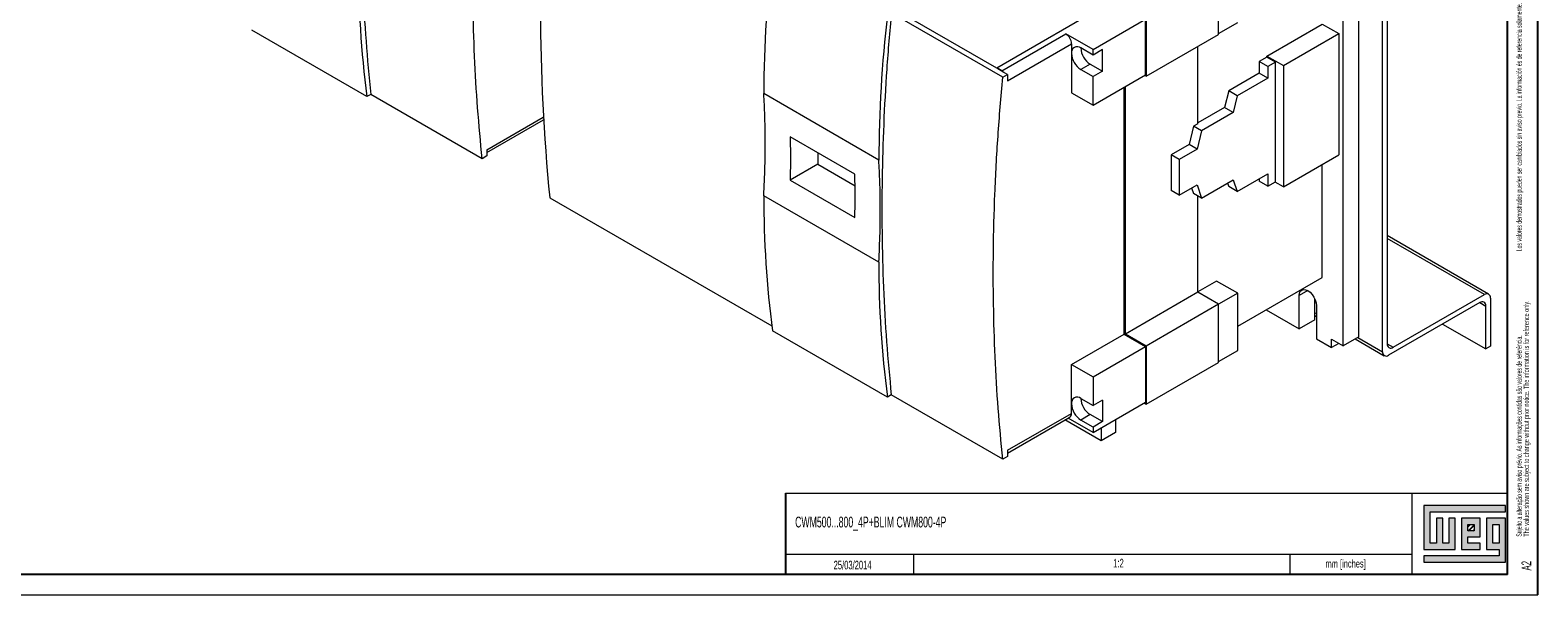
# Model space of a CAD drawing. Header units: millimetres. Extents: x 0 to 1189, y 0 to 841.
# Tile 4 of 7: x 818 to 1189, y 0 to 139. Entities that reach past the tile are written whole.
import ezdxf

# ---------------------------------------------------------------- set-up
doc = ezdxf.new("R2010")
doc.units = ezdxf.units.MM
doc.layers.add('FORMATO', color=7, linetype='Continuous')
doc.layers.add('LEGENDA', color=7, linetype='Continuous')
doc.styles.add('SLDTEXTSTYLE1', font='TXT', dxfattribs={"width": 0.605})
doc.styles.add('SLDTEXTSTYLE2', font='TXT', dxfattribs={"width": 0.569583})

# ---------------------------------------------------------------- blocks, each defined once
blk = doc.blocks.new('SW_NOTE_0')
at = {"color": 0, "linetype": 'Continuous', "lineweight": 0, "attachment_point": 1, "rotation": 90}
for s, insert, char_height, style in [('Sujeito a alteração sem aviso prévio. As informações contidas são valores de referência.                                                           Los valores demostrados pueden ser cambiados sin aviso previo. La información és de referencia solamente.', (-1.71, 0), 1.32292, 'SLDTEXTSTYLE2'), ('The values shown are subject to change without prior notice. The information is for reference only.', (0.06, 0), 1.3229, 'SLDTEXTSTYLE1')]:
    blk.add_mtext(s, dxfattribs=dict(at, insert=insert, char_height=char_height, style=style))

msp = doc.modelspace()

# ---------------------------------------------------------------- hatches: boundary and pattern name
at = {"linetype": 'Continuous'}
msp.add_hatch(color=7, dxfattribs=at).paths.add_polyline_path([(1160.99, 21.93), (1160.99, 11.15), (1168.69, 11.15), (1168.69, 18.85), (1167.15, 18.85), (1167.15, 12.69), (1165.61, 12.69), (1165.61, 18.85), (1164.07, 18.85), (1164.07, 12.69), (1162.53, 12.69), (1162.53, 20.39), (1181.01, 20.39), (1181.01, 21.93)], flags=0)
h = msp.add_hatch(color=7, dxfattribs=at)
h.paths.add_polyline_path([(1160.99, 8.07), (1181.01, 8.07), (1181.01, 18.85), (1176.39, 18.85), (1176.39, 11.15), (1179.47, 11.15), (1179.47, 9.61), (1160.99, 9.61)], flags=0)
h.paths.add_polyline_path([(1177.93, 17.31), (1179.47, 17.31), (1179.47, 12.69), (1177.93, 12.69)], flags=0)
h = msp.add_hatch(color=7, dxfattribs=at)
h.paths.add_polyline_path([(1174.85, 12.69), (1171.77, 12.69), (1171.77, 14.23), (1174.85, 14.23), (1174.85, 18.85), (1170.23, 18.85), (1170.23, 11.15), (1174.85, 11.15)], flags=0)
h.paths.add_polyline_path([(1173.31, 15.77), (1171.77, 15.77), (1171.77, 17.31), (1173.31, 17.31)], flags=0)
h = msp.add_hatch(dxfattribs=at)
h.set_pattern_fill('ANSI31', color=8, scale=0.25, style=0)
h.paths.add_polyline_path([(1173.31, 15.77), (1171.77, 15.77), (1171.77, 17.31), (1173.31, 17.31)], flags=0)

# ---------------------------------------------------------------- linework, layer by layer
at = {"color": 7, "linetype": 'Continuous', "lineweight": 15}
for p, q in [((1144.985, 63.445), (1144.985, 185.926)), ((1141.096, 61.2), (1141.096, 183.681)), ((1150.818, 59.751), (1150.818, 182.885)), ((1151.95, 182.232), (1151.95, 61.71)), ((1110.513, 137.754), (1110.513, 152.043)), ((1055.96, 129.53), (1084.598, 146.063)), ((1057.427, 127.214), (1030.027, 143.032)), ((1055.96, 129.428), (1034.747, 141.675)), ((1079.648, 134.021), (1092.553, 141.47)), ((1092.553, 127.793), (1092.553, 141.47)), ((1092.73, 141.777), (1092.73, 127.487)), ((901.104, 122.474), (872.819, 138.802)), ((1057.198, 128.816), (1072.931, 137.899)), ((1079.648, 134.021), (1072.931, 137.899)), ((1092.73, 127.487), (1110.513, 137.754)), ((1110.513, 137.958), (1115.198, 140.662)), ((1122.357, 132.444), (1135.969, 140.302)), ((1126.423, 130.097), (1140.035, 137.955)), ((1135.969, 140.302), (1140.035, 137.955)), ((1140.035, 137.955), (1140.035, 108.151)), ((1058.612, 126.367), (1074.345, 135.449)), ((1074.345, 135.449), (1074.345, 133.102)), ((1079.648, 132.694), (1076.643, 134.429)), ((1079.648, 132.694), (1079.648, 134.021)), ((1081.946, 134.02), (1079.648, 132.694)), ((1081.946, 128.713), (1081.946, 134.02)), ((1105.387, 115.808), (1105.387, 134.794)), ((1074.345, 133.102), (1074.345, 123.405)), ((1078.941, 130.448), (1076.643, 129.121)), ((1078.941, 130.448), (1081.946, 128.713)), ((1122.357, 132.174), (1120.519, 131.113)), ((1120.519, 131.113), (1120.519, 128.218)), ((1122.64, 129.888), (1120.519, 131.113)), ((1122.357, 132.174), (1122.357, 132.444)), ((1122.357, 132.444), (1126.423, 130.097)), ((1124.479, 130.95), (1122.357, 132.174)), ((1124.479, 130.95), (1122.64, 129.888)), ((1122.64, 129.888), (1122.64, 126.994)), ((1124.479, 101.514), (1124.479, 130.95)), ((1126.423, 130.097), (1126.423, 100.293)), ((1057.198, 128.816), (1055.96, 129.53)), ((1055.96, 129.53), (1055.96, 129.428)), ((1057.69, 128.43), (1055.96, 129.428)), ((1057.427, 127.214), (1058.612, 127.898)), ((1058.612, 127.898), (1057.69, 128.43)), ((1058.612, 127.898), (1058.612, 126.367)), ((1076.643, 129.121), (1079.648, 127.386)), ((1081.946, 128.713), (1079.648, 127.386)), ((1079.648, 120.344), (1092.553, 127.793)), ((1079.648, 120.344), (1079.648, 127.386)), ((1092.73, 127.487), (1092.376, 127.691)), ((1120.519, 128.218), (1112.988, 123.871)), ((1122.64, 126.994), (1115.11, 122.646)), ((1122.64, 126.994), (1120.519, 128.218)), ((902.041, 123.015), (901.104, 122.474)), ((929.441, 107.197), (902.041, 123.015)), ((1026.969, 106.87), (998.684, 123.198)), ((1074.345, 123.405), (1079.648, 120.344)), ((1087.25, 64.103), (1087.25, 124.732)), ((1087.603, 64.103), (1087.603, 124.936)), ((1112.988, 123.871), (1111.928, 119.788)), ((1115.11, 122.646), (1112.988, 123.871)), ((1115.11, 122.646), (1114.049, 118.564)), ((1111.928, 119.788), (1105.387, 116.013)), ((1114.049, 118.564), (1111.928, 119.788)), ((930.625, 108.735), (944.508, 116.749)), ((1104.326, 115.196), (1103.266, 110.689)), ((1105.387, 115.808), (1104.326, 115.196)), ((1106.271, 114.074), (1104.326, 115.196)), ((1114.049, 118.564), (1106.271, 114.074)), ((1021.075, 103.364), (1005.165, 112.548)), ((1106.271, 114.074), (1105.21, 109.566)), ((930.625, 107.88), (929.441, 107.197)), ((930.625, 109.411), (930.625, 107.88)), ((1011.943, 108.636), (1011.943, 105.846)), ((1103.266, 110.689), (1098.846, 108.138)), ((1098.846, 108.138), (1098.846, 99.388)), ((1100.791, 107.015), (1098.846, 108.138)), ((1105.21, 109.566), (1100.791, 107.015)), ((1105.21, 109.566), (1103.266, 110.689)), ((1126.423, 100.293), (1140.035, 108.151)), ((1011.943, 105.846), (1005.164, 101.933)), ((1011.943, 105.846), (1021.113, 100.552)), ((1100.791, 107.015), (1100.791, 98.266)), ((1135.969, 78.041), (1135.969, 105.804)), ((1005.164, 101.933), (1021.074, 92.749)), ((1100.791, 98.266), (1105.21, 100.817)), ((1105.21, 100.817), (1106.271, 97.535)), ((1106.271, 97.535), (1114.049, 102.025)), ((1112.676, 101.232), (1112.988, 100.391)), ((1115.11, 99.167), (1112.988, 100.391)), ((1114.049, 102.025), (1115.11, 99.167)), ((1115.11, 99.167), (1122.64, 103.514)), ((1120.519, 102.29), (1120.519, 101.677)), ((1122.64, 100.452), (1120.519, 101.677)), ((1122.64, 103.514), (1122.64, 100.452)), ((1122.64, 100.452), (1124.479, 101.514)), ((1126.423, 100.293), (1124.394, 101.465)), ((946.058, 97.604), (1000.653, 66.087)), ((1026.969, 81.761), (998.684, 98.089)), ((1100.791, 98.266), (1098.846, 99.388)), ((1103.877, 100.048), (1104.326, 98.657)), ((1106.271, 97.535), (1104.326, 98.657)), ((1105.387, 74.369), (1105.387, 98.045)), ((1176.9, 73.897), (1151.95, 88.3)), ((1115.198, 66.05), (1135.969, 78.041)), ((1105.387, 74.369), (1087.603, 64.103)), ((1109.983, 77.124), (1105.387, 74.471)), ((1110.513, 71.41), (1105.387, 74.369)), ((1115.198, 74.114), (1109.983, 77.124)), ((1110.513, 71.41), (1092.73, 61.143)), ((1115.198, 74.114), (1110.513, 71.41)), ((1110.513, 57.12), (1110.513, 71.41)), ((1115.198, 60.029), (1115.198, 74.114)), ((1130.312, 65.384), (1130.312, 73.549)), ((1134.201, 67.629), (1134.201, 72.658)), ((1134.555, 71.1), (1134.555, 62.934)), ((1174.719, 71.833), (1152.303, 58.893)), ((1153.435, 60.853), (1175.85, 73.793)), ((1176.204, 60.442), (1176.204, 70.976)), ((1177.335, 72.935), (1177.335, 61.096)), ((1122.178, 70.079), (1130.312, 65.384)), ((1134.201, 67.629), (1130.312, 65.384)), ((1134.201, 68.633), (1134.555, 68.429)), ((1029.09, 48.589), (1000.806, 64.917)), ((1074.345, 56.653), (1087.25, 64.103)), ((1087.25, 64.103), (1092.553, 61.041)), ((1092.73, 61.143), (1087.603, 64.103)), ((1144.985, 63.445), (1141.096, 61.2)), ((1165.595, 66.566), (1176.204, 60.442)), ((1079.648, 53.591), (1092.553, 61.041)), ((1092.553, 61.041), (1092.553, 47.364)), ((1092.73, 61.143), (1092.73, 46.854)), ((1110.513, 57.324), (1115.198, 60.029)), ((1134.555, 62.934), (1138.267, 60.791)), ((1138.267, 62.833), (1141.096, 61.2)), ((1138.267, 60.791), (1138.267, 62.833)), ((1140.035, 61.812), (1138.267, 60.791)), ((1144.087, 62.927), (1151.253, 58.789)), ((1177.335, 61.096), (1176.204, 60.442)), ((1074.345, 46.957), (1074.345, 56.653)), ((1074.345, 56.653), (1079.648, 53.591)), ((1092.73, 46.854), (1110.513, 57.12)), ((1079.648, 53.591), (1079.648, 46.549)), ((1030.027, 49.13), (1029.09, 48.589)), ((1057.427, 33.312), (1030.027, 49.13)), ((1076.643, 48.284), (1079.648, 46.549)), ((1058.612, 35.526), (1074.345, 44.609)), ((1074.345, 44.609), (1074.345, 46.957)), ((1081.946, 47.875), (1079.648, 46.549)), ((1079.648, 39.914), (1092.553, 47.364)), ((1081.946, 47.875), (1081.946, 42.568)), ((1092.199, 47.16), (1092.73, 46.854)), ((1058.612, 34.85), (1073.931, 43.693)), ((1081.593, 37.871), (1072.719, 42.994)), ((1079.648, 39.914), (1073.516, 43.454)), ((1078.941, 44.303), (1076.643, 42.976)), ((1079.648, 41.241), (1076.643, 42.976)), ((1081.946, 42.568), (1078.941, 44.303)), ((1081.946, 42.568), (1079.648, 41.241)), ((1079.648, 41.241), (1079.648, 39.914)), ((1081.593, 41.037), (1081.593, 37.871)), ((1085.128, 43.078), (1085.128, 39.912)), ((1085.128, 39.912), (1081.593, 37.871)), ((1058.612, 33.995), (1057.427, 33.312)), ((1058.612, 35.526), (1058.612, 33.995))]:
    msp.add_line(p, q, dxfattribs=at)
at = {"color": 8, "linetype": 'Continuous', "lineweight": 15}
for p, q in [((930.625, 109.411), (944.471, 117.404)), ((1175.85, 73.793), (1151.95, 87.59)), ((1132.434, 74.774), (1130.312, 73.549)), ((1174.718, 71.833), (1176.204, 70.976)), ((1134.201, 69.344), (1134.555, 69.139)), ((1144.702, 63.282), (1150.818, 59.751)), ((1151.95, 61.71), (1153.435, 60.853))]:
    msp.add_line(p, q, dxfattribs=at)
at = {"color": 7, "linetype": 'Continuous', "lineweight": 0}
for p, q in [((1181.01, 21.93), (1160.99, 21.93)), ((1160.99, 21.93), (1160.99, 11.15)), ((1162.53, 20.39), (1181.01, 20.39)), ((1162.53, 12.69), (1162.53, 20.39)), ((1165.61, 18.85), (1164.07, 18.85)), ((1164.07, 18.85), (1164.07, 12.69)), ((1165.61, 12.69), (1165.61, 18.85)), ((1168.69, 18.85), (1167.15, 18.85)), ((1167.15, 18.85), (1167.15, 12.69)), ((1168.69, 11.15), (1168.69, 18.85)), ((1174.85, 18.85), (1170.23, 18.85)), ((1170.23, 18.85), (1170.23, 11.15)), ((1174.85, 14.23), (1174.85, 18.85)), ((1181.01, 18.85), (1176.39, 18.85)), ((1176.39, 18.85), (1176.39, 11.15)), ((1181.01, 20.39), (1181.01, 21.93)), ((1181.01, 8.07), (1181.01, 18.85)), ((1171.77, 17.31), (1173.31, 17.31)), ((1171.77, 15.77), (1171.77, 17.31)), ((1173.31, 15.77), (1171.77, 15.77)), ((1173.31, 17.31), (1173.31, 15.77)), ((1177.93, 12.69), (1177.93, 17.31)), ((1177.93, 17.31), (1179.47, 17.31)), ((1179.47, 17.31), (1179.47, 12.69)), ((1160.99, 11.15), (1168.69, 11.15)), ((1164.07, 12.69), (1162.53, 12.69)), ((1167.15, 12.69), (1165.61, 12.69)), ((1170.23, 11.15), (1174.85, 11.15)), ((1171.77, 14.23), (1174.85, 14.23)), ((1171.77, 12.69), (1171.77, 14.23)), ((1174.85, 12.69), (1171.77, 12.69)), ((1174.85, 11.15), (1174.85, 12.69)), ((1176.39, 11.15), (1179.47, 11.15)), ((1179.47, 12.69), (1177.93, 12.69)), ((1179.47, 11.15), (1179.47, 9.61)), ((1035.524, 10.02), (1035.524, 5)), ((1128, 10.026), (1128, 5)), ((1160.99, 9.61), (1160.99, 8.07)), ((1179.47, 9.61), (1160.99, 9.61)), ((1160.99, 8.07), (1181.01, 8.07))]:
    msp.add_line(p, q, dxfattribs=at)
at = {"color": 7, "linetype": 'Continuous', "lineweight": 15, "flags": 128}
msp.add_lwpolyline([(1130.312, 73.549), (1130.385, 74.141), (1130.597, 74.61), (1130.934, 74.923), (1131.373, 75.058), (1131.885, 75.008), (1132.434, 74.774), (1132.983, 74.374), (1133.494, 73.834), (1133.934, 73.191), (1134.271, 72.489), (1134.483, 71.776), (1134.555, 71.1)], dxfattribs=at)
at = {"color": 7, "linetype": 'Continuous', "lineweight": 15}
for centre, radius, start, end in [((1421.266, 144.508), 477.517, 174.55954, 185.63693), ((1309.046, 122.589), 310.362, 173.29628, 179.88761), ((1149.89, 155.037), 250.909, 179.86102, 187.45702), ((1337.33, 106.261), 310.362, 173.29628, 179.88761), ((1071.274, 135.309), 3.074, 2.60549, 57.39451), ((1075.746, 133.329), 1.419, 50.79681, 189.21403), ((1081.588, 134.63), 4.949, 182.32687, 237.66776), ((1079.334, 133.329), 4.995, 182.60552, 237.39449), ((1055.984, 126.762), 2.386, 44.34588, 59.41254), ((1249.592, 97.48), 250.909, 179.86102, 187.45702), ((1277.877, 81.152), 250.909, 179.86102, 187.45702), ((1175.298, 71.123), 0.917, 350.78598, 129.20334), ((1176.43, 73.082), 0.917, 350.78598, 129.20335), ((1151.724, 59.604), 0.917, 170.78594, 309.20348), ((1152.855, 61.563), 0.917, 170.78612, 309.20278), ((1075.746, 47.184), 1.419, 50.79676, 189.21397), ((1081.566, 48.472), 4.927, 182.19084, 237.80379), ((1073.358, 44.504), 0.992, 305.2229, 6.08937), ((1079.334, 47.184), 4.995, 182.60549, 237.39448)]:
    msp.add_arc(centre, radius, start, end, dxfattribs=at)
for points, knots in [([(902.041, 216.917), (901.644, 212.305), (900.851, 203.095), (900.118, 189.511), (899.724, 176.128), (899.698, 162.75), (900.06, 149.392), (900.799, 136.041), (901.626, 127.36), (902.041, 123.015)], [0, 0, 0, 0, 0.1404658, 0.2805377, 0.4203566, 0.5600641, 0.7064588, 0.8530499, 1, 1, 1, 1]), ([(929.441, 107.197), (929.044, 111.344), (928.251, 119.629), (927.519, 132.356), (927.125, 145.277), (927.098, 158.624), (927.461, 172.407), (928.2, 186.623), (929.027, 196.269), (929.441, 201.099)], [0, 0, 0, 0, 0.1402801, 0.2802265, 0.4199803, 0.5596834, 0.7061387, 0.8528569, 1, 1, 1, 1]), ([(1030.027, 143.032), (1029.63, 138.42), (1028.837, 129.21), (1028.105, 115.626), (1027.711, 102.243), (1027.684, 88.865), (1028.046, 75.507), (1028.786, 62.156), (1029.613, 53.475), (1030.027, 49.13)], [0, 0, 0, 0, 0.1404658, 0.2805377, 0.4203566, 0.5600641, 0.7064588, 0.8530499, 1, 1, 1, 1]), ([(1057.427, 33.312), (1057.03, 37.459), (1056.237, 45.744), (1055.505, 58.471), (1055.111, 71.393), (1055.084, 84.739), (1055.447, 98.522), (1056.186, 112.738), (1057.013, 122.384), (1057.427, 127.214)], [0, 0, 0, 0, 0.1402801, 0.2802265, 0.4199803, 0.5596834, 0.7061387, 0.8528569, 1, 1, 1, 1]), ([(998.684, 98.089), (998.796, 100.499), (999.02, 105.314), (999.065, 111.875), (998.959, 117.84), (998.776, 121.412), (998.684, 123.198)], [0, 0, 0, 0, 0.2803933, 0.5602808, 0.7800883, 1, 1, 1, 1]), ([(1005.165, 112.548), (1005.199, 110.587), (1005.26, 107.084), (1005.194, 103.507), (1005.164, 101.933)], [0, 0, 0, 0, 0.5598493, 1, 1, 1, 1]), ([(1026.969, 81.761), (1027.081, 84.171), (1027.304, 88.985), (1027.349, 95.547), (1027.243, 101.512), (1027.06, 105.083), (1026.969, 106.87)], [0, 0, 0, 0, 0.2803933, 0.5602808, 0.7800883, 1, 1, 1, 1]), ([(1021.074, 92.749), (1021.109, 94.75), (1021.17, 98.324), (1021.104, 101.824), (1021.075, 103.364)], [0, 0, 0, 0, 0.5601279, 1, 1, 1, 1])]:
    msp.add_open_spline(points, degree=3, knots=knots, dxfattribs=at)
at = {"layer": 'FORMATO'}
for p, q in [((1189, 0), (1189, 841)), ((1181.524, 5), (1181.524, 831)), ((1004, 25), (1004, 5)), ((1181.524, 5), (22.524, 5))]:
    msp.add_line(p, q, dxfattribs=at)
at = {"layer": 'FORMATO', "lineweight": 0}
for p, q in [((1004, 25), (1181.524, 25)), ((1158, 25), (1158, 5)), ((1004, 10.02), (1035.524, 10.02)), ((1035.524, 10.02), (1158, 10.028)), ((0, 0), (1189, 0))]:
    msp.add_line(p, q, dxfattribs=at)

# ---------------------------------------------------------------- block references
at = {"color": 7, "linetype": 'Continuous', "lineweight": 0}
msp.add_blockref('SW_NOTE_0', (1185.448, 14.305), dxfattribs=at)

# ---------------------------------------------------------------- texts
at = {"layer": 'FORMATO', "insert": (1136.779, 8.619), "char_height": 1.9, "attachment_point": 1, "style": 'SLDTEXTSTYLE1'}
msp.add_mtext('mm [inches]', dxfattribs=at)
at = {"layer": 'LEGENDA', "style": 'SLDTEXTSTYLE1'}
for s, insert, char_height, attachment_point in [('CWM500...800_4P+BLIM CWM800-4P', (1006.388, 19.216), 2.64583, 1), ('25/03/2014', (1020.518, 8.375), 2.1167, 2), ('1:2', (1085.888, 8.851), 2.1167, 2)]:
    msp.add_mtext(s, dxfattribs=dict(at, insert=insert, char_height=char_height, attachment_point=attachment_point))
at = {"layer": 'LEGENDA', "insert": (1184.983, 5.976), "char_height": 2.3813, "attachment_point": 1, "rotation": 90, "style": 'SLDTEXTSTYLE1'}
msp.add_mtext('A2', dxfattribs=at)

doc.saveas('drawing.dxf')
